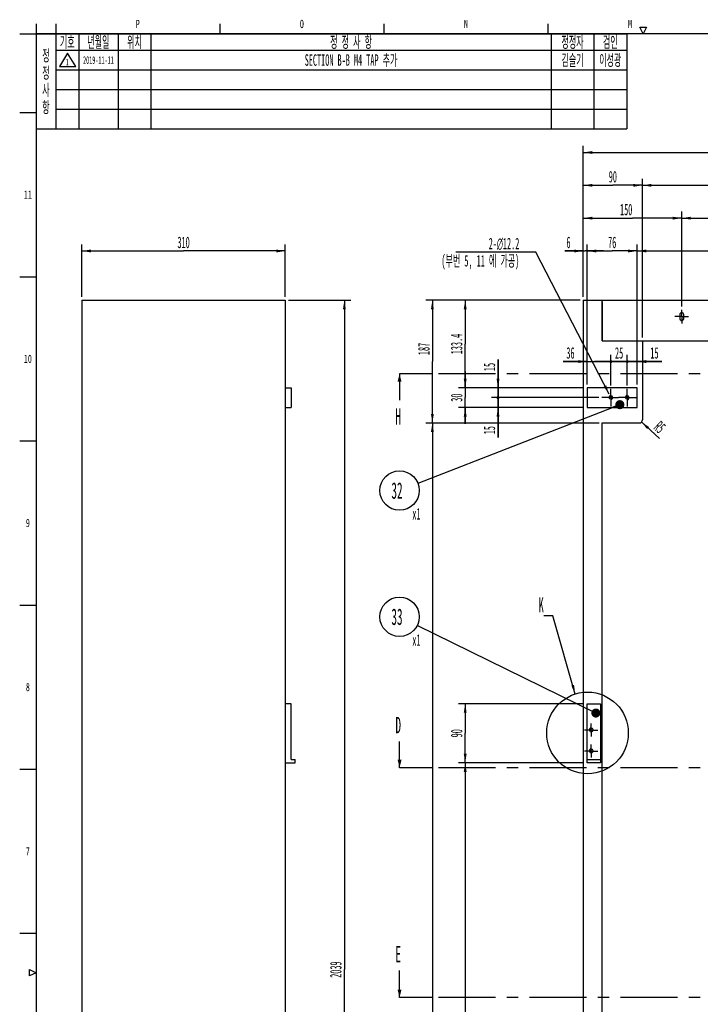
# Model space of a CAD drawing. Header units: millimetres. Extents: x 0 to 4195, y 0 to 2965.
# Tile 4 of 67: x 100 to 1137, y 1442 to 2941. Entities that reach past the tile are written whole.
import ezdxf

# ---------------------------------------------------------------- set-up
doc = ezdxf.new("R2010")
doc.units = ezdxf.units.MM
doc.header["$LTSCALE"] = 231.275
doc.linetypes.add('CENTER', pattern=[0.6, 0.375, -0.075, 0.075, -0.075])
doc.layers.get('0').update_dxf_attribs({"linetype": 'CONTINUOUS'})
for name, color, linetype in [('3_DATUM_AXES', 7, 'CONTINUOUS'), ('7_ALL_FEATURES', 7, 'CONTINUOUS'), ('ALL_AXIS', 7, 'CONTINUOUS'), ('ALL_ROUND', 7, 'CONTINUOUS'), ('DEFAULT_1', 7, 'CENTER')]:
    doc.layers.add(name, color=color, linetype=linetype)
doc.styles.get("Standard").update_dxf_attribs({"font": 'txt', "width": 0.5})
doc.styles.add('TEXTSTYLE_2', font='txt', dxfattribs={"width": 0.6})
doc.dimstyles.new('DIMSTYLE_1', dxfattribs={"dimtxt": 17.5, "dimasz": 13.8, "dimexe": 2, "dimexo": 1, "dimgap": 0.875, "dimtad": 1, "dimdec": 3, "dimdsep": 46, "dimtxsty": 'Standard', "dimblk": '_FILLED', "dimblk1": '_FILLED', "dimblk2": '_FILLED', "dimcen": 0.09, "dimadec": 3, "dimazin": 2, "dimtp": 0.2, "dimtm": 0.2, "dimtfac": 1, "dimtdec": 3, "dimtofl": 0, "dimtmove": 0, "dimatfit": 3, "dimldrblk": '_FILLED', "dimfxl": 0, "dimtolj": 1, "dimarcsym": 0})
doc.dimstyles.new('DIMSTYLE_10', dxfattribs={"dimtxt": 17.5, "dimasz": 13.8, "dimexe": 2, "dimexo": 1, "dimgap": 0.875, "dimtad": 1, "dimdec": 3, "dimdsep": 46, "dimtxsty": 'Standard', "dimblk": '_FILLED', "dimblk1": '_FILLED', "dimblk2": '_FILLED', "dimcen": 0.09, "dimadec": 3, "dimazin": 2, "dimtp": 2, "dimtm": 2, "dimtfac": 1, "dimtdec": 3, "dimtofl": 0, "dimtmove": 0, "dimatfit": 3, "dimldrblk": '_FILLED', "dimfxl": 0, "dimtolj": 1, "dimarcsym": 0})
doc.dimstyles.new('DIMSTYLE_13', dxfattribs={"dimtxt": 17.5, "dimasz": 13.8, "dimexe": 2, "dimexo": 1, "dimtad": 1, "dimdec": 3, "dimdsep": 46, "dimtxsty": 'Standard', "dimblk": '_FILLED', "dimblk1": '_FILLED', "dimblk2": '_FILLED', "dimcen": 0.09, "dimadec": 3, "dimazin": 2, "dimtp": 0.2, "dimtm": 0.2, "dimtfac": 1, "dimtdec": 3, "dimtofl": 0, "dimtmove": 0, "dimatfit": 1, "dimldrblk": '_FILLED', "dimfxl": 0, "dimtolj": 1, "dimarcsym": 0})
doc.dimstyles.new('DIMSTYLE_14', dxfattribs={"dimtxt": 17.5, "dimasz": 13.8, "dimexe": 2, "dimexo": 1, "dimtad": 1, "dimdec": 3, "dimdsep": 46, "dimtxsty": 'Standard', "dimblk": '_FILLED', "dimblk1": '_FILLED', "dimblk2": '_FILLED', "dimcen": 0.09, "dimadec": 3, "dimazin": 2, "dimtp": 0.1, "dimtm": 0.1, "dimtfac": 1, "dimtdec": 3, "dimtofl": 0, "dimtmove": 0, "dimatfit": 3, "dimldrblk": '_FILLED', "dimfxl": 0, "dimtolj": 1, "dimarcsym": 0})
doc.dimstyles.new('DIMSTYLE_2', dxfattribs={"dimtxt": 17.5, "dimasz": 13.8, "dimexe": 2, "dimexo": 1, "dimgap": 0.875, "dimtad": 1, "dimdec": 3, "dimdsep": 46, "dimtxsty": 'Standard', "dimblk": '_FILLED', "dimblk1": '_FILLED', "dimblk2": '_FILLED', "dimcen": 0.09, "dimadec": 3, "dimazin": 2, "dimtp": 0.3, "dimtm": 0.3, "dimtfac": 1, "dimtdec": 3, "dimtofl": 0, "dimtmove": 0, "dimatfit": 3, "dimldrblk": '_FILLED', "dimfxl": 0, "dimtolj": 1, "dimarcsym": 0})
doc.dimstyles.new('DIMSTYLE_3', dxfattribs={"dimtxt": 17.5, "dimasz": 13.8, "dimexe": 2, "dimexo": 1, "dimgap": 0.875, "dimtad": 1, "dimdec": 3, "dimdsep": 46, "dimtxsty": 'Standard', "dimblk": '_FILLED', "dimblk1": '_FILLED', "dimblk2": '_FILLED', "dimcen": 0.09, "dimadec": 3, "dimazin": 2, "dimtp": 0.8, "dimtm": 0.8, "dimtfac": 1, "dimtdec": 3, "dimtofl": 0, "dimtmove": 0, "dimatfit": 3, "dimldrblk": '_FILLED', "dimfxl": 0, "dimtolj": 1, "dimarcsym": 0})
doc.dimstyles.new('DIMSTYLE_4', dxfattribs={"dimtxt": 17.5, "dimasz": 13.8, "dimexe": 2, "dimexo": 1, "dimgap": 0.875, "dimtad": 1, "dimdec": 3, "dimdsep": 46, "dimtxsty": 'Standard', "dimblk": '_FILLED', "dimblk1": '_FILLED', "dimblk2": '_FILLED', "dimcen": 0.09, "dimadec": 3, "dimazin": 2, "dimtp": 0.5, "dimtm": 0.5, "dimtfac": 1, "dimtdec": 3, "dimtofl": 0, "dimtmove": 0, "dimatfit": 3, "dimldrblk": '_FILLED', "dimfxl": 0, "dimtolj": 1, "dimarcsym": 0})
doc.dimstyles.new('DIMSTYLE_5', dxfattribs={"dimtxt": 17.5, "dimasz": 13.8, "dimexe": 2, "dimexo": 1, "dimgap": 0.875, "dimtad": 1, "dimdec": 3, "dimdsep": 46, "dimtxsty": 'Standard', "dimblk": '_FILLED', "dimblk1": '_FILLED', "dimblk2": '_FILLED', "dimcen": 0.09, "dimadec": 3, "dimazin": 2, "dimtp": 1.2, "dimtm": 1.2, "dimtfac": 1, "dimtdec": 3, "dimtofl": 0, "dimtmove": 0, "dimatfit": 3, "dimldrblk": '_FILLED', "dimfxl": 0, "dimtolj": 1, "dimarcsym": 0})
doc.dimstyles.new('DIMSTYLE_6', dxfattribs={"dimtxt": 17.5, "dimasz": 13.8, "dimexe": 2, "dimexo": 1, "dimgap": 0.875, "dimtad": 1, "dimdec": 3, "dimdsep": 46, "dimtxsty": 'Standard', "dimblk": '_FILLED', "dimblk1": '_FILLED', "dimblk2": '_FILLED', "dimcen": 0.09, "dimadec": 3, "dimazin": 2, "dimtp": 0.1, "dimtm": 0.1, "dimtfac": 1, "dimtdec": 3, "dimtofl": 0, "dimtmove": 0, "dimatfit": 3, "dimldrblk": '_FILLED', "dimfxl": 0, "dimtolj": 1, "dimarcsym": 0})
doc.dimstyles.get("Standard").update_dxf_attribs({"dimtxt": 17.5, "dimasz": 13.8, "dimexe": 2, "dimexo": 1, "dimtad": 1, "dimdec": 3, "dimdsep": 46, "dimtxsty": 'Standard', "dimblk": '_FILLED', "dimblk1": '_FILLED', "dimblk2": '_FILLED', "dimcen": 0.09, "dimadec": 3, "dimazin": 2, "dimtol": 1, "dimtp": 0.001, "dimtm": 0.001, "dimtfac": 1, "dimtdec": 3, "dimtofl": 0, "dimtmove": 0, "dimatfit": 3, "dimldrblk": '_FILLED', "dimfxl": 0, "dimtolj": 1, "dimarcsym": 0})

# ---------------------------------------------------------------- blocks, each defined once
blk = doc.blocks.new('_FILLED')
at = {"color": 0, "linetype": 'ByBlock'}
blk.add_solid([(0, 0), (-1, 0.16), (-1, -0.16)], dxfattribs=at)
blk = doc.blocks.new('*D22')
at = {"color": 2, "linetype": 'Continuous'}
for p, q in [((959.9, 1809.6), (768.9, 1809.6)), ((778.9, 1809.6), (778.9, 1130.9)), ((778.9, 452.2), (778.9, 1130.9)), ((953.9, 452.2), (768.9, 452.2))]:
    blk.add_line(p, q, dxfattribs=at)
at = {"color": 2, "linetype": 'Continuous', "xscale": 13.8, "yscale": 13.8, "zscale": 13.8}
for p, rotation in [((778.9, 1809.6), 90), ((778.9, 452.2), 270)]:
    blk.add_blockref('_FILLED', p, dxfattribs=dict(at, rotation=rotation))
at = {"color": 2, "linetype": 'Continuous', "insert": (757, 1148.1), "char_height": 17.5, "width": 52.5, "attachment_point": 2, "rotation": 90, "line_spacing_factor": 0.9}
blk.add_mtext('1357.4', dxfattribs=at)
blk = doc.blocks.new('*D46')
at = {"color": 2, "linetype": 'Continuous'}
for p, q in [((959.9, 1899.6), (768.9, 1899.6)), ((778.9, 1899.6), (778.9, 1854.6)), ((778.9, 1809.6), (778.9, 1854.6)), ((959.9, 1809.6), (768.9, 1809.6))]:
    blk.add_line(p, q, dxfattribs=at)
at = {"color": 2, "linetype": 'Continuous', "xscale": 13.8, "yscale": 13.8, "zscale": 13.8}
for p, rotation in [((778.9, 1899.6), 90), ((778.9, 1809.6), 270)]:
    blk.add_blockref('_FILLED', p, dxfattribs=dict(at, rotation=rotation))
at = {"color": 2, "linetype": 'Continuous', "insert": (757, 1854.6), "char_height": 17.5, "width": 17.5, "attachment_point": 2, "rotation": 90, "line_spacing_factor": 0.9}
blk.add_mtext('90', dxfattribs=at)
blk = doc.blocks.new('*D51')
at = {"color": 2, "linetype": 'Continuous'}
for p, q in [((194.8, 2519.2), (194.8, 2599.2)), ((504.8, 2519.2), (504.8, 2599.2)), ((194.8, 2589.2), (349.8, 2589.2)), ((504.8, 2589.2), (349.8, 2589.2))]:
    blk.add_line(p, q, dxfattribs=at)
at = {"color": 2, "linetype": 'Continuous', "xscale": 13.8, "yscale": 13.8, "zscale": 13.8, "rotation": 180}
blk.add_blockref('_FILLED', (194.8, 2589.2), dxfattribs=at)
at = {"color": 2, "linetype": 'Continuous', "xscale": 13.8, "yscale": 13.8, "zscale": 13.8}
blk.add_blockref('_FILLED', (504.8, 2589.2), dxfattribs=at)
at = {"color": 2, "linetype": 'Continuous', "insert": (349.8, 2611.1), "char_height": 17.5, "width": 26.25, "attachment_point": 2, "line_spacing_factor": 0.9}
blk.add_mtext('310', dxfattribs=at)
blk = doc.blocks.new('*D52')
at = {"color": 2, "linetype": 'Continuous'}
for p, q in [((509.8, 2514.2), (604.8, 2514.2)), ((594.8, 2514.2), (594.8, 1494.7)), ((594.8, 475.2), (594.8, 1494.7)), ((420.4, 475.2), (604.8, 475.2))]:
    blk.add_line(p, q, dxfattribs=at)
at = {"color": 2, "linetype": 'Continuous', "xscale": 13.8, "yscale": 13.8, "zscale": 13.8}
for p, rotation in [((594.8, 2514.2), 90), ((594.8, 475.2), 270)]:
    blk.add_blockref('_FILLED', p, dxfattribs=dict(at, rotation=rotation))
at = {"color": 2, "linetype": 'Continuous', "insert": (572.9, 1494.7), "char_height": 17.5, "width": 35, "attachment_point": 2, "rotation": 90, "line_spacing_factor": 0.9}
blk.add_mtext('2039', dxfattribs=at)
blk = doc.blocks.new('*D57')
at = {"color": 2, "linetype": 'Continuous'}
for p, q in [((778.9, 2380.8), (778.9, 2405.8)), ((778.9, 2405.8), (778.9, 2365.8)), ((959.9, 2380.8), (768.9, 2380.8)), ((778.9, 2325.8), (778.9, 2365.8)), ((959.9, 2350.8), (768.9, 2350.8)), ((778.9, 2350.8), (778.9, 2325.8))]:
    blk.add_line(p, q, dxfattribs=at)
at = {"color": 2, "linetype": 'Continuous', "xscale": 13.8, "yscale": 13.8, "zscale": 13.8}
for p, rotation in [((778.9, 2380.8), 270), ((778.9, 2350.8), 90)]:
    blk.add_blockref('_FILLED', p, dxfattribs=dict(at, rotation=rotation))
at = {"color": 2, "linetype": 'Continuous', "insert": (757, 2365.8), "char_height": 17.5, "width": 17.5, "attachment_point": 2, "rotation": 90, "line_spacing_factor": 0.9}
blk.add_mtext('30', dxfattribs=at)
blk = doc.blocks.new('*D58')
at = {"color": 2, "linetype": 'Continuous'}
for p, q in [((953.9, 2514.2), (768.9, 2514.2)), ((778.9, 2514.2), (778.9, 2447.5)), ((778.9, 2380.8), (778.9, 2447.5)), ((959.9, 2380.8), (768.9, 2380.8))]:
    blk.add_line(p, q, dxfattribs=at)
at = {"color": 2, "linetype": 'Continuous', "xscale": 13.8, "yscale": 13.8, "zscale": 13.8}
for p, rotation in [((778.9, 2514.2), 90), ((778.9, 2380.8), 270)]:
    blk.add_blockref('_FILLED', p, dxfattribs=dict(at, rotation=rotation))
at = {"color": 2, "linetype": 'Continuous', "insert": (757, 2447.5), "char_height": 17.5, "width": 43.75, "attachment_point": 2, "rotation": 90, "line_spacing_factor": 0.9}
blk.add_mtext('133.4', dxfattribs=at)
blk = doc.blocks.new('*D59')
at = {"color": 2, "linetype": 'Continuous'}
for p, q in [((953.9, 2514.2), (718.9, 2514.2)), ((728.9, 2514.2), (728.9, 2420.7)), ((728.9, 2327.2), (728.9, 2420.7)), ((982.9, 2327.2), (718.9, 2327.2))]:
    blk.add_line(p, q, dxfattribs=at)
at = {"color": 2, "linetype": 'Continuous', "xscale": 13.8, "yscale": 13.8, "zscale": 13.8}
for p, rotation in [((728.9, 2514.2), 90), ((728.9, 2327.2), 270)]:
    blk.add_blockref('_FILLED', p, dxfattribs=dict(at, rotation=rotation))
at = {"color": 2, "linetype": 'Continuous', "insert": (707, 2440), "char_height": 17.5, "width": 26.25, "attachment_point": 2, "rotation": 90, "line_spacing_factor": 0.9}
blk.add_mtext('187', dxfattribs=at)
blk = doc.blocks.new('*D60')
at = {"color": 2, "linetype": 'Continuous'}
for p, q in [((982.9, 2327.2), (718.9, 2327.2)), ((728.9, 2327.2), (728.9, 1389.7)), ((728.9, 452.2), (728.9, 1389.7)), ((953.9, 452.2), (718.9, 452.2))]:
    blk.add_line(p, q, dxfattribs=at)
at = {"color": 2, "linetype": 'Continuous', "xscale": 13.8, "yscale": 13.8, "zscale": 13.8}
for p, rotation in [((728.9, 2327.2), 90), ((728.9, 452.2), 270)]:
    blk.add_blockref('_FILLED', p, dxfattribs=dict(at, rotation=rotation))
at = {"color": 2, "linetype": 'Continuous', "insert": (707, 1389.7), "char_height": 17.5, "width": 35, "attachment_point": 2, "rotation": 90, "line_spacing_factor": 0.9}
blk.add_mtext('1875', dxfattribs=at)
blk = doc.blocks.new('_DOT')
at = {"color": 0, "linetype": 'ByBlock'}
blk.add_line((-0.16, 0), (-1, 0), dxfattribs=at)
at = {"color": 0, "linetype": 'ByBlock', "const_width": 0.163}
blk.add_lwpolyline([(-0.08, 0, 1), (0.08, 0, 1)], format="xyb", close=True, dxfattribs=at)
blk = doc.blocks.new('*D61')
at = {"color": 2, "linetype": 'Continuous'}
for p, q in [((828.9, 2365.8), (828.9, 2390.8)), ((828.9, 2390.8), (828.9, 2358.3)), ((930.3, 2365.8), (818.9, 2365.8)), ((828.9, 2305), (828.9, 2358.3)), ((959.9, 2350.8), (818.9, 2350.8)), ((828.9, 2350.8), (828.9, 2305))]:
    blk.add_line(p, q, dxfattribs=at)
at = {"color": 2, "linetype": 'Continuous', "xscale": 13.8, "yscale": 13.8, "zscale": 13.8}
for name, p, rotation in [('_DOT', (828.9, 2365.8), 270), ('_FILLED', (828.9, 2350.8), 90)]:
    blk.add_blockref(name, p, dxfattribs=dict(at, rotation=rotation))
at = {"color": 2, "linetype": 'Continuous', "insert": (807, 2322.5), "char_height": 17.5, "width": 17.5, "attachment_point": 3, "rotation": 90, "line_spacing_factor": 0.9}
blk.add_mtext('15', dxfattribs=at)
blk = doc.blocks.new('*D62')
at = {"color": 2, "linetype": 'Continuous'}
for p, q in [((828.9, 2380.8), (828.9, 2423.8)), ((828.9, 2423.8), (828.9, 2373.3)), ((959.9, 2380.8), (818.9, 2380.8)), ((828.9, 2340.8), (828.9, 2373.3)), ((982.3, 2365.8), (818.9, 2365.8)), ((828.9, 2365.8), (828.9, 2340.8))]:
    blk.add_line(p, q, dxfattribs=at)
at = {"color": 2, "linetype": 'Continuous', "xscale": 13.8, "yscale": 13.8, "zscale": 13.8}
for name, p, rotation in [('_FILLED', (828.9, 2380.8), 270), ('_DOT', (828.9, 2365.8), 90)]:
    blk.add_blockref(name, p, dxfattribs=dict(at, rotation=rotation))
at = {"color": 2, "linetype": 'Continuous', "insert": (807, 2406.3), "char_height": 17.5, "width": 17.5, "attachment_point": 1, "rotation": 90, "line_spacing_factor": 0.9}
blk.add_mtext('15', dxfattribs=at)
blk = doc.blocks.new('*D63')
at = {"color": 2, "linetype": 'Continuous'}
for p, q in [((1025.9, 2384.4), (1025.9, 2430.8)), ((1040.9, 2385.8), (1040.9, 2430.8)), ((1025.9, 2420.8), (1000.9, 2420.8)), ((1000.9, 2420.8), (1033.4, 2420.8)), ((1078.5, 2420.8), (1033.4, 2420.8)), ((1040.9, 2420.8), (1078.5, 2420.8))]:
    blk.add_line(p, q, dxfattribs=at)
at = {"color": 2, "linetype": 'Continuous', "xscale": 13.8, "yscale": 13.8, "zscale": 13.8}
blk.add_blockref('_DOT', (1025.9, 2420.8), dxfattribs=at)
at = {"color": 2, "linetype": 'Continuous', "xscale": 13.8, "yscale": 13.8, "zscale": 13.8, "rotation": 180}
blk.add_blockref('_FILLED', (1040.9, 2420.8), dxfattribs=at)
at = {"color": 2, "linetype": 'Continuous', "insert": (1061, 2442.7), "char_height": 17.5, "width": 17.5, "attachment_point": 1, "line_spacing_factor": 0.9}
blk.add_mtext('15', dxfattribs=at)
blk = doc.blocks.new('*D64')
at = {"color": 2, "linetype": 'Continuous'}
for p, q in [((1000.9, 2384.4), (1000.9, 2430.8)), ((1025.9, 2384.4), (1025.9, 2430.8)), ((1000.9, 2420.8), (975.9, 2420.8)), ((975.9, 2420.8), (1013.4, 2420.8)), ((1050.9, 2420.8), (1013.4, 2420.8)), ((1025.9, 2420.8), (1050.9, 2420.8))]:
    blk.add_line(p, q, dxfattribs=at)
at = {"color": 2, "linetype": 'Continuous', "xscale": 13.8, "yscale": 13.8, "zscale": 13.8}
blk.add_blockref('_DOT', (1000.9, 2420.8), dxfattribs=at)
at = {"color": 2, "linetype": 'Continuous', "xscale": 13.8, "yscale": 13.8, "zscale": 13.8, "rotation": 180}
blk.add_blockref('_DOT', (1025.9, 2420.8), dxfattribs=at)
at = {"color": 2, "linetype": 'Continuous', "insert": (1013.4, 2442.7), "char_height": 17.5, "width": 17.5, "attachment_point": 2, "line_spacing_factor": 0.9}
blk.add_mtext('25', dxfattribs=at)
blk = doc.blocks.new('*D65')
at = {"color": 2, "linetype": 'Continuous'}
for p, q in [((964.9, 2385.8), (964.9, 2430.8)), ((1000.9, 2384.4), (1000.9, 2430.8)), ((964.9, 2420.8), (928, 2420.8)), ((928, 2420.8), (982.9, 2420.8)), ((1025.9, 2420.8), (982.9, 2420.8)), ((1000.9, 2420.8), (1025.9, 2420.8))]:
    blk.add_line(p, q, dxfattribs=at)
at = {"color": 2, "linetype": 'Continuous', "xscale": 13.8, "yscale": 13.8, "zscale": 13.8}
blk.add_blockref('_FILLED', (964.9, 2420.8), dxfattribs=at)
at = {"color": 2, "linetype": 'Continuous', "xscale": 13.8, "yscale": 13.8, "zscale": 13.8, "rotation": 180}
blk.add_blockref('_DOT', (1000.9, 2420.8), dxfattribs=at)
at = {"color": 2, "linetype": 'Continuous', "insert": (945.5, 2442.7), "char_height": 17.5, "width": 17.5, "attachment_point": 3, "line_spacing_factor": 0.9}
blk.add_mtext('36', dxfattribs=at)
blk = doc.blocks.new('*D66')
at = {"color": 2, "linetype": 'Continuous'}
for p, q in [((958.9, 2519.2), (958.9, 2599.2)), ((964.9, 2385.8), (964.9, 2599.2)), ((958.9, 2589.2), (930.7, 2589.2)), ((930.7, 2589.2), (961.9, 2589.2)), ((989.9, 2589.2), (961.9, 2589.2)), ((964.9, 2589.2), (989.9, 2589.2))]:
    blk.add_line(p, q, dxfattribs=at)
at = {"color": 2, "linetype": 'Continuous', "xscale": 13.8, "yscale": 13.8, "zscale": 13.8}
blk.add_blockref('_FILLED', (958.9, 2589.2), dxfattribs=at)
at = {"color": 2, "linetype": 'Continuous', "xscale": 13.8, "yscale": 13.8, "zscale": 13.8, "rotation": 180}
blk.add_blockref('_FILLED', (964.9, 2589.2), dxfattribs=at)
at = {"color": 2, "linetype": 'Continuous', "insert": (939.4, 2611.1), "char_height": 17.5, "width": 8.75, "attachment_point": 3, "line_spacing_factor": 0.9}
blk.add_mtext('6', dxfattribs=at)
blk = doc.blocks.new('*D67')
at = {"color": 2, "linetype": 'Continuous'}
for p, q in [((964.9, 2385.8), (964.9, 2599.2)), ((1040.9, 2385.8), (1040.9, 2599.2)), ((964.9, 2589.2), (1002.9, 2589.2)), ((1040.9, 2589.2), (1002.9, 2589.2))]:
    blk.add_line(p, q, dxfattribs=at)
at = {"color": 2, "linetype": 'Continuous', "xscale": 13.8, "yscale": 13.8, "zscale": 13.8, "rotation": 180}
blk.add_blockref('_FILLED', (964.9, 2589.2), dxfattribs=at)
at = {"color": 2, "linetype": 'Continuous', "xscale": 13.8, "yscale": 13.8, "zscale": 13.8}
blk.add_blockref('_FILLED', (1040.9, 2589.2), dxfattribs=at)
at = {"color": 2, "linetype": 'Continuous', "insert": (1002.9, 2611.1), "char_height": 17.5, "width": 17.5, "attachment_point": 2, "line_spacing_factor": 0.9}
blk.add_mtext('76', dxfattribs=at)
blk = doc.blocks.new('*D68')
at = {"color": 2, "linetype": 'Continuous'}
for p, q in [((1040.9, 2385.8), (1040.9, 2599.2)), ((1858.9, 2519.2), (1858.9, 2599.2)), ((1040.9, 2589.2), (1449.9, 2589.2)), ((1858.9, 2589.2), (1449.9, 2589.2))]:
    blk.add_line(p, q, dxfattribs=at)
at = {"color": 2, "linetype": 'Continuous', "xscale": 13.8, "yscale": 13.8, "zscale": 13.8, "rotation": 180}
blk.add_blockref('_FILLED', (1040.9, 2589.2), dxfattribs=at)
at = {"color": 2, "linetype": 'Continuous', "xscale": 13.8, "yscale": 13.8, "zscale": 13.8}
blk.add_blockref('_FILLED', (1858.9, 2589.2), dxfattribs=at)
at = {"color": 2, "linetype": 'Continuous', "insert": (1449.9, 2611.1), "char_height": 17.5, "width": 26.25, "attachment_point": 2, "line_spacing_factor": 0.9}
blk.add_mtext('818', dxfattribs=at)
blk = doc.blocks.new('*D71')
at = {"color": 2, "linetype": 'Continuous'}
for p, q in [((1108.9, 2504.7), (1108.9, 2649.2)), ((1408.9, 2504.7), (1408.9, 2649.2)), ((1108.9, 2639.2), (1258.9, 2639.2)), ((1408.9, 2639.2), (1258.9, 2639.2))]:
    blk.add_line(p, q, dxfattribs=at)
at = {"color": 2, "linetype": 'Continuous', "xscale": 13.8, "yscale": 13.8, "zscale": 13.8, "rotation": 180}
blk.add_blockref('_FILLED', (1108.9, 2639.2), dxfattribs=at)
at = {"color": 2, "linetype": 'Continuous', "xscale": 13.8, "yscale": 13.8, "zscale": 13.8}
blk.add_blockref('_FILLED', (1408.9, 2639.2), dxfattribs=at)
at = {"color": 2, "linetype": 'Continuous', "insert": (1258.9, 2661.1), "char_height": 17.5, "width": 26.25, "attachment_point": 2, "line_spacing_factor": 0.9}
blk.add_mtext('300', dxfattribs=at)
blk = doc.blocks.new('*D72')
at = {"color": 2, "linetype": 'Continuous'}
for p, q in [((958.9, 2519.2), (958.9, 2649.2)), ((1108.9, 2504.7), (1108.9, 2649.2)), ((958.9, 2639.2), (1033.9, 2639.2)), ((1108.9, 2639.2), (1033.9, 2639.2))]:
    blk.add_line(p, q, dxfattribs=at)
at = {"color": 2, "linetype": 'Continuous', "xscale": 13.8, "yscale": 13.8, "zscale": 13.8, "rotation": 180}
blk.add_blockref('_FILLED', (958.9, 2639.2), dxfattribs=at)
at = {"color": 2, "linetype": 'Continuous', "xscale": 13.8, "yscale": 13.8, "zscale": 13.8}
blk.add_blockref('_FILLED', (1108.9, 2639.2), dxfattribs=at)
at = {"color": 2, "linetype": 'Continuous', "insert": (1024.2, 2661.1), "char_height": 17.5, "width": 26.25, "attachment_point": 2, "line_spacing_factor": 0.9}
blk.add_mtext('150', dxfattribs=at)
blk = doc.blocks.new('*D73')
at = {"color": 2, "linetype": 'Continuous'}
for p, q in [((958.9, 2519.2), (958.9, 2699.2)), ((958.9, 2689.2), (1003.9, 2689.2)), ((1048.9, 2689.2), (1003.9, 2689.2)), ((1048.9, 2457.2), (1048.9, 2699.2))]:
    blk.add_line(p, q, dxfattribs=at)
at = {"color": 2, "linetype": 'Continuous', "xscale": 13.8, "yscale": 13.8, "zscale": 13.8, "rotation": 180}
blk.add_blockref('_FILLED', (958.9, 2689.2), dxfattribs=at)
at = {"color": 2, "linetype": 'Continuous', "xscale": 13.8, "yscale": 13.8, "zscale": 13.8}
blk.add_blockref('_FILLED', (1048.9, 2689.2), dxfattribs=at)
at = {"color": 2, "linetype": 'Continuous', "insert": (1003.9, 2711.1), "char_height": 17.5, "width": 17.5, "attachment_point": 2, "line_spacing_factor": 0.9}
blk.add_mtext('90', dxfattribs=at)
blk = doc.blocks.new('*D74')
at = {"color": 2, "linetype": 'Continuous'}
for p, q in [((1048.9, 2457.2), (1048.9, 2699.2)), ((1048.9, 2689.2), (1453.9, 2689.2)), ((1858.9, 2689.2), (1453.9, 2689.2)), ((1858.9, 2519.2), (1858.9, 2699.2))]:
    blk.add_line(p, q, dxfattribs=at)
at = {"color": 2, "linetype": 'Continuous', "xscale": 13.8, "yscale": 13.8, "zscale": 13.8, "rotation": 180}
blk.add_blockref('_FILLED', (1048.9, 2689.2), dxfattribs=at)
at = {"color": 2, "linetype": 'Continuous', "xscale": 13.8, "yscale": 13.8, "zscale": 13.8}
blk.add_blockref('_FILLED', (1858.9, 2689.2), dxfattribs=at)
at = {"color": 2, "linetype": 'Continuous', "insert": (1453.9, 2711.1), "char_height": 17.5, "width": 26.25, "attachment_point": 2, "line_spacing_factor": 0.9}
blk.add_mtext('810', dxfattribs=at)
blk = doc.blocks.new('*D75')
at = {"color": 2, "linetype": 'Continuous'}
for p, q in [((958.9, 2519.2), (958.9, 2749.2)), ((1858.9, 2519.2), (1858.9, 2749.2)), ((958.9, 2739.2), (1408.9, 2739.2)), ((1858.9, 2739.2), (1408.9, 2739.2))]:
    blk.add_line(p, q, dxfattribs=at)
at = {"color": 2, "linetype": 'Continuous', "xscale": 13.8, "yscale": 13.8, "zscale": 13.8, "rotation": 180}
blk.add_blockref('_FILLED', (958.9, 2739.2), dxfattribs=at)
at = {"color": 2, "linetype": 'Continuous', "xscale": 13.8, "yscale": 13.8, "zscale": 13.8}
blk.add_blockref('_FILLED', (1858.9, 2739.2), dxfattribs=at)
at = {"color": 2, "linetype": 'Continuous', "insert": (1408.9, 2761.1), "char_height": 17.5, "width": 26.25, "attachment_point": 2, "line_spacing_factor": 0.9}
blk.add_mtext('900', dxfattribs=at)
blk = doc.blocks.new('*D133')
at = {"color": 2, "linetype": 'Continuous'}
blk.add_line((1047.5, 2328.8), (1074.8, 2303.6), dxfattribs=at)
at = {"color": 2, "linetype": 'Continuous', "xscale": 13.8, "yscale": 13.8, "zscale": 13.8, "rotation": 137.2668042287}
blk.add_blockref('_FILLED', (1047.5, 2328.8), dxfattribs=at)
at = {"color": 2, "linetype": 'Continuous', "insert": (1076.8, 2331.6), "char_height": 17.5, "width": 17.5, "attachment_point": 1, "rotation": 317.2668, "line_spacing_factor": 0.9}
blk.add_mtext('R5', dxfattribs=at)
blk = doc.blocks.new('*D134')
at = {"color": 2, "linetype": 'Continuous'}
for p, q in [((882.4, 2587.5), (764.6, 2587.5)), ((886.4, 2587.5), (882.4, 2587.5)), ((998.1, 2371.3), (886.4, 2587.5))]:
    blk.add_line(p, q, dxfattribs=at)
at = {"color": 2, "linetype": 'Continuous', "xscale": 13.8, "yscale": 13.8, "zscale": 13.8, "rotation": 297.3055906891}
blk.add_blockref('_FILLED', (998.1, 2371.3), dxfattribs=at)
at = {"color": 2, "linetype": 'Continuous', "insert": (861.4, 2609.3), "char_height": 17.5, "width": 138.542, "attachment_point": 3, "line_spacing_factor": 0.9}
blk.add_mtext('2-\\fgdt;{\\fgdt;n}\\ftxt;12.2\\P(부번 5, 11 에 가공)', dxfattribs=at)
blk = doc.blocks.new('REV_MARK_BL2', base_point=(172.9, 2880.4))
at = {"color": 2, "linetype": 'Continuous'}
for p, q in [((172.9, 2890.4), (160.4, 2870.4)), ((185.4, 2870.4), (172.9, 2890.4)), ((160.4, 2870.4), (185.4, 2870.4))]:
    blk.add_line(p, q, dxfattribs=at)
at = {"color": 2, "linetype": 'Continuous', "width": 0.5}
blk.add_text('1', height=10, dxfattribs=at).set_placement((170.4, 2871.9))
blk = doc.blocks.new('BOM BALLOON 28_BL7', base_point=(682.3, 2217.2))
at = {"color": 2, "linetype": 'Continuous'}
blk.add_circle((678.9, 2224.3), 30, dxfattribs=at)
at = {"color": 2, "linetype": 'Continuous', "width": 0.5}
for s, height, p in [('32', 25, (666.4, 2211.8)), ('x1', 17.5, (698.3, 2180.2))]:
    blk.add_text(s, height=height, dxfattribs=at).set_placement(p)
blk = doc.blocks.new('BOM BALLOON 184_BL8', base_point=(682.3, 2025))
at = {"color": 2, "linetype": 'Continuous'}
blk.add_circle((678.9, 2032.1), 30, dxfattribs=at)
at = {"color": 2, "linetype": 'Continuous', "width": 0.5}
for s, height, p in [('33', 25, (666.4, 2019.6)), ('x1', 17.5, (698.3, 1988))]:
    blk.add_text(s, height=height, dxfattribs=at).set_placement(p)
blk = doc.blocks.new('XSEC_FILLED')
at = {"color": 0, "linetype": 'ByBlock'}
blk.add_solid([(0, 0), (-1, 0.25), (-1, -0.25)], dxfattribs=at)

msp = doc.modelspace()

# ---------------------------------------------------------------- linework, layer by layer
at = {"color": 2, "linetype": 'Continuous'}
for p, q in [((125, 2934.9999), (125, 2920)), ((154.9999, 2934.9999), (154.9999, 2920)), ((404.9999, 2934.9999), (404.9999, 2920)), ((655, 2934.9999), (655, 2920)), ((905, 2934.9999), (905, 2920)), ((1049.9999, 2920), (1044.9999, 2930)), ((1044.9999, 2930), (1055, 2930)), ((1055, 2930), (1049.9999, 2920)), ((100.0001, 2920), (125, 2920)), ((125, 2920), (1025, 2920)), ((125, 2920), (125, 2775)), ((155, 2920), (155, 2775)), ((190, 2920), (190, 2775)), ((250, 2920), (250, 2775)), ((300, 2920), (300, 2775)), ((910, 2920), (910, 2775)), ((975, 2920), (975, 2775)), ((1025, 2920), (1025, 2775)), ((155, 2895), (1025, 2895)), ((155, 2865), (1025, 2865)), ((155, 2835), (1025, 2835)), ((155, 2805), (1025, 2805)), ((100.0001, 2800), (125, 2800)), ((125, 2775), (1025, 2775)), ((100.0001, 2550), (125, 2550)), ((100.0001, 2299.9999), (125, 2299.9999)), ((100.0001, 2049.9999), (125, 2049.9999)), ((100.0001, 1799.9999), (125, 1799.9999)), ((100.0001, 1549.9999), (125, 1549.9999)), ((115, 1484.9999), (115, 1495)), ((115, 1495), (125, 1489.9999)), ((125, 1489.9999), (115, 1484.9999))]:
    msp.add_line(p, q, dxfattribs=at)
at = {"color": 7, "linetype": 'Continuous'}
for p, q in [((125, 2920), (125, 50)), ((4154.9999, 2920), (125, 2920)), ((987.8655, 2452.2359), (987.8655, 2514.2359)), ((1105.8655, 2492.2359), (1105.8655, 2486.2359)), ((1111.8655, 2486.2359), (1111.8655, 2492.2359)), ((987.8655, 2452.2359), (1829.8655, 2452.2359)), ((504.7752, 2380.8359), (513.7752, 2380.8359)), ((513.7752, 2380.8359), (513.7752, 2350.8359)), ((964.8655, 2380.8359), (964.8655, 2350.8359)), ((1040.8655, 2380.8359), (964.8655, 2380.8359)), ((1040.8655, 2350.8359), (1040.8655, 2380.8359)), ((504.7752, 2350.8359), (513.7752, 2350.8359)), ((964.8655, 2350.8359), (1040.8655, 2350.8359)), ((987.8655, 552.2359), (987.8655, 2327.2359)), ((513.7752, 1899.6359), (504.7752, 1899.6359)), ((964.8655, 1899.6359), (984.8655, 1899.6359))]:
    msp.add_line(p, q, dxfattribs=at)
at = {"color": 2, "linetype": 'Continuous'}
msp.add_circle((965.2913, 1855.1817), 62.1803, dxfattribs=at)
at = {"color": 7, "linetype": 'Continuous'}
for centre, start, end in [((1108.8655, 2492.2359), 0, 180), ((1108.8655, 2486.2359), 180, 360)]:
    msp.add_arc(centre, 3, start, end, dxfattribs=at)
at = {"color": 2, "linetype": 'Continuous'}
for centre in [(1000.8655, 2365.8359), (1025.8655, 2365.8359), (970.8655, 1859.6359), (970.8655, 1827.6359)]:
    msp.add_arc(centre, 3, 255, 195, dxfattribs=at)
at = {"layer": '3_DATUM_AXES', "color": 7, "linetype": 'CENTER'}
for p, q in [((970.8655, 1859.6359), (960.8655, 1859.6359)), ((970.8655, 1859.6359), (970.8655, 1869.6359)), ((970.8655, 1859.6359), (970.8655, 1849.6359)), ((970.8655, 1859.6359), (980.8655, 1859.6359)), ((970.8655, 1827.6359), (970.8655, 1837.6359)), ((970.8655, 1827.6359), (960.8655, 1827.6359)), ((970.8655, 1827.6359), (970.8655, 1817.6359)), ((970.8655, 1827.6359), (980.8655, 1827.6359))]:
    msp.add_line(p, q, dxfattribs=at)
at = {"layer": '3_DATUM_AXES', "color": 7, "linetype": 'Continuous'}
for centre in [(1000.8655, 2365.8359), (1025.8655, 2365.8359), (970.8655, 1859.6359), (970.8655, 1827.6359)]:
    msp.add_circle(centre, 2.5, dxfattribs=at)
at = {"layer": '7_ALL_FEATURES', "color": 7, "linetype": 'Continuous'}
for p, q in [((513.7752, 1814.6359), (513.7752, 1899.6359)), ((964.8655, 1809.6359), (964.8655, 1899.6359)), ((984.8655, 1899.6359), (984.8655, 1809.6359)), ((513.7752, 1814.6359), (519.7752, 1814.6359)), ((519.7752, 1809.6359), (519.7752, 1814.6359)), ((964.8655, 1814.6359), (984.8655, 1814.6359)), ((504.7752, 1809.6359), (519.7752, 1809.6359)), ((984.8655, 1809.6359), (964.8655, 1809.6359))]:
    msp.add_line(p, q, dxfattribs=at)
at = {"layer": 'ALL_AXIS', "color": 7, "linetype": 'CENTER'}
for p, q in [((1108.8655, 2489.2359), (1108.8655, 2499.7359)), ((1108.8655, 2489.2359), (1098.3655, 2489.2359)), ((1108.8655, 2489.2359), (1108.8655, 2478.7359)), ((1108.8655, 2489.2359), (1119.3655, 2489.2359)), ((1000.8655, 2365.8359), (1000.8655, 2379.4359)), ((1025.8655, 2365.8359), (1025.8655, 2379.4359)), ((1000.8655, 2365.8359), (987.2655, 2365.8359)), ((1000.8655, 2365.8359), (1000.8655, 2352.2359)), ((1000.8655, 2365.8359), (1012.2655, 2365.8359)), ((1025.8655, 2365.8359), (1012.2655, 2365.8359)), ((1025.8655, 2365.8359), (1025.8655, 2352.2359)), ((1025.8655, 2365.8359), (1039.4655, 2365.8359))]:
    msp.add_line(p, q, dxfattribs=at)
at = {"layer": 'ALL_ROUND', "color": 7, "linetype": 'Continuous'}
for p, q in [((194.7752, 2514.2359), (194.7752, 452.2359)), ((194.7752, 2514.2359), (504.7752, 2514.2359)), ((504.7752, 2514.2359), (504.7752, 452.2359)), ((958.8655, 2514.2359), (958.8655, 452.2359)), ((958.8655, 2514.2359), (1858.8655, 2514.2359)), ((987.8655, 2511.9359), (987.8655, 2452.2359)), ((1048.8655, 2452.2359), (1048.8655, 2332.2359)), ((987.8655, 2327.2359), (1043.8655, 2327.2359))]:
    msp.add_line(p, q, dxfattribs=at)
msp.add_arc((1043.8655, 2332.2359), 5, 270, 360, dxfattribs=at)
at = {"layer": 'DEFAULT_1', "color": 7, "linetype": 'CENTER'}
for p, q in [((728.8655, 2402.2359), (678.8655, 2402.2359)), ((728.8655, 1802.2359), (678.8655, 1802.2359)), ((728.8655, 1452.2359), (678.8655, 1452.2359))]:
    msp.add_line(p, q, dxfattribs=at)
at = {"layer": 'DEFAULT_1', "color": 9, "linetype": 'CENTER'}
for p, q in [((2073.8655, 2402.2359), (728.8655, 2402.2359)), ((2073.8655, 1802.2359), (728.8655, 1802.2359)), ((2073.8655, 1452.2359), (728.8655, 1452.2359))]:
    msp.add_line(p, q, dxfattribs=at)

# ---------------------------------------------------------------- block references
at = {"color": 2, "linetype": 'Continuous'}
for name, p in [('REV_MARK_BL2', (172.931, 2880.4139)), ('BOM BALLOON 28_BL7', (682.3496, 2217.2163)), ('BOM BALLOON 184_BL8', (682.3496, 2025.0463))]:
    msp.add_blockref(name, p, dxfattribs=at)

# ---------------------------------------------------------------- texts
at = {"color": 2, "linetype": 'Continuous', "char_height": 12.5, "attachment_point": 2, "line_spacing_factor": 0.9, "style": 'TEXTSTYLE_2'}
for s, insert, width in [('P', (279.9999, 2941.25), 7.5), ('O', (529.9999, 2941.25), 7.5), ('N', (779.9999, 2941.25), 7.5), ('M', (1029.9999, 2941.25), 7.5), ('11', (112.5, 2681.25), 15), ('10', (112.5, 2431.25), 15), ('9', (112.5, 2181.25), 7.5), ('8', (112.5, 1931.25), 7.5), ('7', (112.5, 1681.25), 7.5)]:
    msp.add_mtext(s, dxfattribs=dict(at, insert=insert, width=width))
at = {"color": 2, "linetype": 'Continuous', "line_spacing_factor": 0.9}
for s, insert, char_height, width, attachment_point in [('기호', (172.5, 2916.25), 17.5, 20.416667, 2), ('년월일', (220, 2916.25), 17.5, 30.625, 2), ('위치', (275, 2916.25), 17.5, 20.416667, 2), ('정 정 사 항', (605, 2916.25), 17.5, 67.083333, 2), ('정정자', (942.5, 2916.25), 17.5, 30.625, 2), ('검인', (1000, 2916.25), 17.5, 20.416667, 2), ('정\\P정\\P사\\P항', (140, 2895.625), 17.5, 10.208333, 2), ('2019-11-11', (220, 2885.75), 11.5, 57.5, 2), ('SECTION B-B M4 TAP 추가', (605, 2888.75), 17.5, 186.666667, 2), ('김슬기', (942.5, 2888.75), 17.5, 30.625, 2), ('이성광', (1000, 2888.75), 17.5, 30.625, 2), ('K', (898.5879, 2061.447), 22.5, 11.25, 3)]:
    msp.add_mtext(s, dxfattribs=dict(at, insert=insert, char_height=char_height, width=width, attachment_point=attachment_point))
at = {"color": 7, "linetype": 'Continuous', "char_height": 25, "width": 12.5, "attachment_point": 1, "line_spacing_factor": 0.9}
for s, insert in [('H', (672.6155, 2349.6419)), ('D', (672.6155, 1879.6786)), ('E', (672.6155, 1530.7833))]:
    msp.add_mtext(s, dxfattribs=dict(at, insert=insert))

# ---------------------------------------------------------------- dimensions: what is measured, and where the dimension line sits
at = {"color": 2, "linetype": 'Continuous'}
for base, p1, p2, angle, dimstyle, picture, middle in [((958.8655, 2739.2359), (1858.8655, 2518.2359), (958.8655, 2518.2359), 180, 'DIMSTYLE_3', '*D75', (1408.8654, 2739.2359)), ((958.8655, 2639.2359), (1108.8655, 2503.7359), (958.8655, 2518.2359), 180, 'DIMSTYLE_4', '*D72', (1025.3234, 2639.2359)), ((1108.8655, 2639.2359), (1408.8655, 2503.7359), (1108.8655, 2503.7359), 180, 'DIMSTYLE_4', '*D71', (1258.8655, 2639.2359)), ((194.7752, 2589.2359), (504.7752, 2518.2359), (194.7752, 2518.2359), 180, 'DIMSTYLE_4', '*D51', (349.7752, 2589.2359)), ((594.7752, 2514.2359), (419.3752, 475.2359), (508.7752, 2514.2359), 90, 'DIMSTYLE_10', '*D52', (594.7752, 1494.7359)), ((728.8655, 2327.2359), (954.8655, 2514.2359), (983.8655, 2327.2359), 270, 'DIMSTYLE_4', '*D59', (728.8655, 2441.0773)), ((778.8655, 2514.2359), (960.8655, 2380.8359), (954.8655, 2514.2359), 90, 'DIMSTYLE_4', '*D58', (778.8655, 2448.903)), ((778.8655, 2350.8359), (960.8655, 2380.8359), (960.8655, 2350.8359), 270, 'DIMSTYLE_1', '*D57', (778.8655, 2365.8359)), ((728.8655, 452.2359), (983.8655, 2327.2359), (954.8655, 452.2359), 270, 'DIMSTYLE_5', '*D60', (728.8655, 1391.1031)), ((778.8655, 1899.6359), (960.8655, 1809.6359), (960.8655, 1899.6359), 90, 'DIMSTYLE_2', '*D46', (778.8655, 1854.6359)), ((778.8655, 1809.6359), (954.8655, 452.2359), (960.8655, 1809.6359), 90, 'DIMSTYLE_5', '*D22', (778.8655, 1149.4589))]:
    dim = msp.add_linear_dim(base=base, p1=p1, p2=p2, angle=angle, dimstyle=dimstyle, dxfattribs=at)
    dim.commit()
    dim.dimension.update_dxf_attribs({"geometry": picture, "text_midpoint": middle, "dimtype": 160})
for base, p1, p2, dimstyle, picture, middle in [((1048.8655, 2689.2359), (958.8655, 2518.2359), (1048.8655, 2456.2359), 'DIMSTYLE_2', '*D73', (1003.8655, 2689.2359)), ((1858.8655, 2689.2359), (1048.8655, 2456.2359), (1858.8655, 2518.2359), 'DIMSTYLE_3', '*D74', (1453.592, 2689.2359)), ((964.8655, 2589.2359), (958.8655, 2518.2359), (964.8655, 2384.8359), 'DIMSTYLE_6', '*D66', (935.0367, 2589.2359)), ((1040.8655, 2589.2359), (964.8655, 2384.8359), (1040.8655, 2384.8359), 'DIMSTYLE_2', '*D67', (1002.8655, 2589.2359)), ((1858.8655, 2589.2359), (1040.8655, 2384.8359), (1858.8655, 2518.2359), 'DIMSTYLE_3', '*D68', (1449.8655, 2589.2359))]:
    dim = msp.add_linear_dim(base=base, p1=p1, p2=p2, dimstyle=dimstyle, dxfattribs=at)
    dim.commit()
    dim.dimension.update_dxf_attribs({"geometry": picture, "text_midpoint": middle, "dimtype": 160})
dim = msp.add_diameter_dim_2p(p1=(998.0672, 2371.2562), p2=(1003.6638, 2360.4156), text='2-%%c<>\\P(부번 5, 11 에 가공)', dimstyle='DIMSTYLE_13', override={"dimtih": 1, "dimtoh": 1, "dimpost": '<>'}, dxfattribs=at)
dim.commit()
dim.dimension.update_dxf_attribs({"geometry": '*D134', "text_midpoint": (792.1729, 2587.4709), "dimtype": 163})
for base, p1, p2, angle, dimstyle, override, picture, middle in [((828.8655, 2380.8359), (983.2655, 2365.8359), (960.8655, 2380.8359), 90, 'DIMSTYLE_1', {"dimblk1": 'DOT', "dimsah": 1}, '*D62', (828.8655, 2416.4137)), ((964.8655, 2420.8359), (1000.8655, 2383.4359), (964.8655, 2384.8359), 180, 'DIMSTYLE_2', {"dimblk1": 'DOT', "dimsah": 1}, '*D65', (936.7131, 2420.8359)), ((1000.8655, 2420.8359), (1025.8655, 2383.4359), (1000.8655, 2383.4359), 180, 'DIMSTYLE_1', {"dimblk1": 'DOT', "dimblk2": 'DOT', "dimsah": 1}, '*D64', (1013.6389, 2420.8359)), ((1025.8655, 2420.8359), (1040.8655, 2384.8359), (1025.8655, 2383.4359), 180, 'DIMSTYLE_1', {"dimblk2": 'DOT', "dimsah": 1}, '*D63', (1071.1375, 2420.8359)), ((828.8655, 2365.8359), (960.8655, 2350.8359), (931.3118, 2365.8359), 90, 'DIMSTYLE_1', {"dimblk2": 'DOT', "dimsah": 1}, '*D61', (828.8655, 2315.1378))]:
    dim = msp.add_linear_dim(base=base, p1=p1, p2=p2, angle=angle, dimstyle=dimstyle, override=override, dxfattribs=at)
    dim.commit()
    dim.dimension.update_dxf_attribs({"geometry": picture, "text_midpoint": middle, "dimtype": 160})
dim = msp.add_radius_dim(center=(1043.8655, 2332.2359), mpoint=(1047.5381, 2328.843), text='R<>', dimstyle='DIMSTYLE_14', override={"dimpost": '<>'}, dxfattribs=at)
dim.commit()
dim.dimension.update_dxf_attribs({"geometry": '*D133', "text_midpoint": (1077.3013, 2319.2151), "dimtype": 164})

# ---------------------------------------------------------------- leaders
at = {"color": 7, "linetype": 'Continuous'}
for points in [[(678.8655, 2402.2359), (678.8655, 2362.1419)], [(678.8655, 1802.2359), (678.8655, 1842.1786)], [(678.8655, 1452.2359), (678.8655, 1493.2833)]]:
    msp.add_leader(points, dimstyle='Standard', override={"dimasz": 12, "dimtad": 0, "dimldrblk": 'XSEC_FILLED'}, dxfattribs=at)
at = {"color": 2, "linetype": 'Continuous'}
for points, override in [([(1014.5834, 2355.1253), (706.8169, 2235.1534)], {"dimtad": 0, "dimldrblk": 'DOT'}), ([(946.5151, 1914.4594), (912.3879, 2033.322), (898.5879, 2033.322)], {"dimtad": 1}), ([(978.0188, 1885.4484), (705.8033, 2018.8832)], {"dimtad": 0, "dimldrblk": 'DOT'})]:
    msp.add_leader(points, dimstyle='Standard', override=override, dxfattribs=at)

doc.saveas('drawing.dxf')
